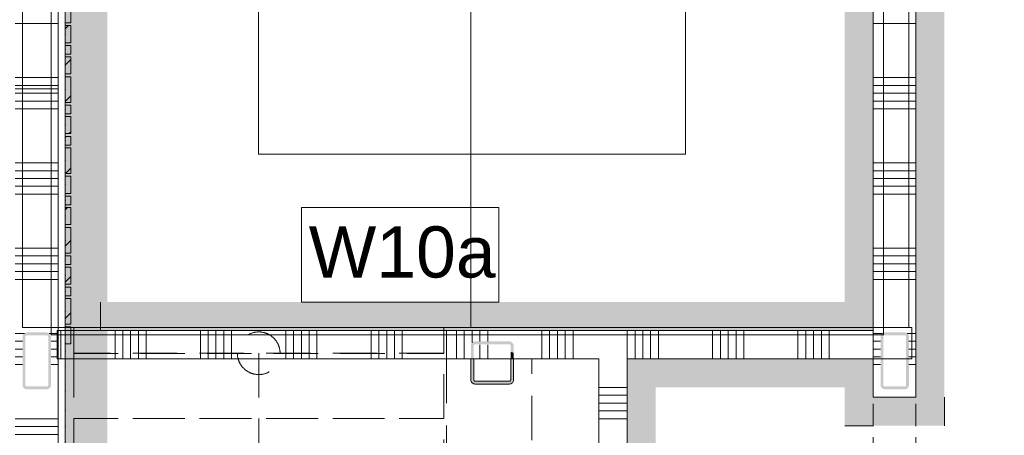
# Model space of a CAD drawing. Header units: millimetres. Extents: x -850 to 154668, y -24973 to 71030.
# Tile 99 of 212: x 18455 to 21915, y 39842 to 41304. Entities that reach past the tile are written whole.
import ezdxf

# ---------------------------------------------------------------- set-up
doc = ezdxf.new("R2010")
doc.units = ezdxf.units.MM
doc.header["$MEASUREMENT"] = 0
for name, pattern in [('B0701', [234.119993, 155.999994, -78.119999]), ('B0702', [117.37, 78.119999, -39.250001]), ('B0703', [468.700004, 312.5, -156.200004])]:
    doc.linetypes.add(name, pattern=pattern)
for name, color, linetype in [('Info Wandafwerking aanduiding', 7, 'Continuous'), ('Info Wandafwerking aanduiding Doorsnede-arcering', 7, 'Continuous'), ('New_22 NC Binnenwanden', 7, 'Continuous'), ('New_22 NC Binnenwanden Deuren', 7, 'Continuous'), ('New_22 NC Binnenwanden Doorsnede-arcering', 7, 'Continuous'), ('New_22 NC Binnenwanden Ramen', 7, 'Continuous'), ('New_23 Vloeren', 7, 'Continuous'), ('New_24 Trappen', 7, 'Continuous'), ('New_Info Wandafwerking aanduiding', 7, 'Continuous'), ('New_Info Wandafwerking aanduiding Doorsnede-arcering', 7, 'Continuous'), ('New_Z Ruimtefuncties Zone omranding', 7, 'Continuous'), ('S-COLS-____-OTLN.RVT S', 7, 'Continuous'), ('S-COLS-____-OTLN.RVT S Doorsnede-arcering', 7, 'Continuous')]:
    doc.layers.add(name, color=color, linetype=linetype)
doc.styles.add('GENERATED_STYLE_1', font='txt')
doc.linetypes.add('Regenwater', pattern='A,0,[1,UO-721 _wandafwerkingen 1e verdieping_2022-06-211.Shx,S=11.404762,R=0,X=0,Y=0.005006],-1499.5,0', length=1499.5)
pattern_1 = [(45, (0, 0), (-63.63961, 63.63961), [])]

# ---------------------------------------------------------------- blocks, each defined once
blk = doc.blocks.new('Slab_3_2', base_point=(0, 51154.6))
at = {"layer": 'New_23 Vloeren', "color": 1, "linetype": 'Continuous', "lineweight": 0, "flags": 128}
blk.add_lwpolyline([(18565.5, 40195.4), (18565.5, 43830.2), (21490.4, 43830.2), (21490.4, 40195.4)], close=True, dxfattribs=at)
blk = doc.blocks.new('Stair_4_2')
at = {"layer": 'New_24 Trappen', "color": 7, "linetype": 'B0701', "lineweight": 0}
for p, q in [((19295, 40830.2), (19295, 41620.3)), ((20795, 41620.2), (20795, 40830.2)), ((18465.7, 41480.2), (18465.3, 40220.4)), ((21579.9, 40220.4), (21580, 41480.2)), ((20795, 40830.2), (19295, 40830.2)), ((18465.3, 40220.4), (18645.4, 40220.4)), ((18645.4, 40220.4), (18645.5, 40130)), ((19945.4, 40130), (19945.4, 40220.4)), ((19945.4, 40220.4), (21579.9, 40220.4)), ((18645.5, 40130), (19945.4, 40130))]:
    blk.add_line(p, q, dxfattribs=at)
blk = doc.blocks.new('Stair_8_2')
at = {"layer": 'New_24 Trappen', "color": 7, "linetype": 'Continuous', "lineweight": 0}
for p, q in [((19295, 40830.2), (19295, 41620.3)), ((20795, 41620.2), (20795, 40830.2)), ((18465, 41480.2), (18465, 40220.4)), ((18465, 41480.2), (18465, 40220.4)), ((21579.9, 40220.4), (21580, 41480.2)), ((21579.9, 40220.4), (21580, 41480.2)), ((20795, 40830.2), (19295, 40830.2)), ((18465, 40220.4), (21579.9, 40220.4)), ((18465, 40220.4), (21579.9, 40220.4))]:
    blk.add_line(p, q, dxfattribs=at)
blk = doc.blocks.new('Curtain Wall_80_2')
at = {"layer": 'New_22 NC Binnenwanden Doorsnede-arcering', "linetype": 'Continuous', "lineweight": 0, "true_color": 0x000000}
h = blk.add_hatch(dxfattribs=at)
h.set_pattern_fill('310_Naaldhout__01__0002', color=18, style=0, pattern_type=2)
h.set_pattern_definition(pattern_1)
h.paths.add_polyline_path([(18635.4, 41292.9), (18635.4, 41382.9), (18615.4, 41382.9), (18615.4, 41292.9)])
h = blk.add_hatch(dxfattribs=at)
h.set_pattern_fill('310_Naaldhout__01__0002', color=18, style=0, pattern_type=2)
h.set_pattern_definition(pattern_1)
h.paths.add_polyline_path([(18635.4, 41222.9), (18635.4, 41282.9), (18615.4, 41282.9), (18615.4, 41222.9)])
h = blk.add_hatch(dxfattribs=at)
h.set_pattern_fill('310_Naaldhout__01__0002', color=18, style=0, pattern_type=2)
h.set_pattern_definition(pattern_1)
h.paths.add_polyline_path([(18635.4, 41182.9), (18635.4, 41212.9), (18615.4, 41212.9), (18615.4, 41182.9)])
h = blk.add_hatch(dxfattribs=at)
h.set_pattern_fill('310_Naaldhout__01__0002', color=18, style=0, pattern_type=2)
h.set_pattern_definition(pattern_1)
h.paths.add_polyline_path([(18635.4, 41112.9), (18635.4, 41172.9), (18615.4, 41172.9), (18615.4, 41112.9)])
h = blk.add_hatch(dxfattribs=at)
h.set_pattern_fill('310_Naaldhout__01__0002', color=18, style=0, pattern_type=2)
h.set_pattern_definition(pattern_1)
h.paths.add_polyline_path([(18635.4, 41012.9), (18635.4, 41102.9), (18615.4, 41102.9), (18615.4, 41012.9)])
h = blk.add_hatch(dxfattribs=at)
h.set_pattern_fill('310_Naaldhout__01__0002', color=18, style=0, pattern_type=2)
h.set_pattern_definition(pattern_1)
h.paths.add_polyline_path([(18635.4, 40972.9), (18635.4, 41002.9), (18615.4, 41002.9), (18615.4, 40972.9)])
h = blk.add_hatch(dxfattribs=at)
h.set_pattern_fill('310_Naaldhout__01__0002', color=18, style=0, pattern_type=2)
h.set_pattern_definition(pattern_1)
h.paths.add_polyline_path([(18635.4, 40902.9), (18635.4, 40962.9), (18615.4, 40962.9), (18615.4, 40902.9)])
h = blk.add_hatch(dxfattribs=at)
h.set_pattern_fill('310_Naaldhout__01__0002', color=18, style=0, pattern_type=2)
h.set_pattern_definition(pattern_1)
h.paths.add_polyline_path([(18635.4, 40862.9), (18635.4, 40892.9), (18615.4, 40892.9), (18615.4, 40862.9)])
h = blk.add_hatch(dxfattribs=at)
h.set_pattern_fill('310_Naaldhout__01__0002', color=18, style=0, pattern_type=2)
h.set_pattern_definition(pattern_1)
h.paths.add_polyline_path([(18635.4, 40762.9), (18635.4, 40852.9), (18615.4, 40852.9), (18615.4, 40762.9)])
h = blk.add_hatch(dxfattribs=at)
h.set_pattern_fill('310_Naaldhout__01__0002', color=18, style=0, pattern_type=2)
h.set_pattern_definition(pattern_1)
h.paths.add_polyline_path([(18635.4, 40692.9), (18635.4, 40752.9), (18615.4, 40752.9), (18615.4, 40692.9)])
h = blk.add_hatch(dxfattribs=at)
h.set_pattern_fill('310_Naaldhout__01__0002', color=18, style=0, pattern_type=2)
h.set_pattern_definition(pattern_1)
h.paths.add_polyline_path([(18635.4, 40652.9), (18635.4, 40682.9), (18615.4, 40682.9), (18615.4, 40652.9)])
h = blk.add_hatch(dxfattribs=at)
h.set_pattern_fill('310_Naaldhout__01__0002', color=18, style=0, pattern_type=2)
h.set_pattern_definition(pattern_1)
h.paths.add_polyline_path([(18635.4, 40582.9), (18635.4, 40642.9), (18615.4, 40642.9), (18615.4, 40582.9)])
h = blk.add_hatch(dxfattribs=at)
h.set_pattern_fill('310_Naaldhout__01__0002', color=18, style=0, pattern_type=2)
h.set_pattern_definition(pattern_1)
h.paths.add_polyline_path([(18635.4, 40482.9), (18635.4, 40572.9), (18615.4, 40572.9), (18615.4, 40482.9)])
h = blk.add_hatch(dxfattribs=at)
h.set_pattern_fill('310_Naaldhout__01__0002', color=18, style=0, pattern_type=2)
h.set_pattern_definition(pattern_1)
h.paths.add_polyline_path([(18635.4, 40442.9), (18635.4, 40472.9), (18615.4, 40472.9), (18615.4, 40442.9)])
h = blk.add_hatch(dxfattribs=at)
h.set_pattern_fill('310_Naaldhout__01__0002', color=18, style=0, pattern_type=2)
h.set_pattern_definition(pattern_1)
h.paths.add_polyline_path([(18635.4, 40372.9), (18635.4, 40432.9), (18615.4, 40432.9), (18615.4, 40372.9)])
h = blk.add_hatch(dxfattribs=at)
h.set_pattern_fill('310_Naaldhout__01__0002', color=18, style=0, pattern_type=2)
h.set_pattern_definition(pattern_1)
h.paths.add_polyline_path([(18635.4, 40332.9), (18635.4, 40362.9), (18615.4, 40362.9), (18615.4, 40332.9)])
h = blk.add_hatch(dxfattribs=at)
h.set_pattern_fill('310_Naaldhout__01__0002', color=18, style=0, pattern_type=2)
h.set_pattern_definition(pattern_1)
h.paths.add_polyline_path([(18635.4, 40232.9), (18635.4, 40322.9), (18615.4, 40322.9), (18615.4, 40232.9)])
h = blk.add_hatch(dxfattribs=at)
h.set_pattern_fill('310_Naaldhout__01__0002', color=18, style=0, pattern_type=2)
h.set_pattern_definition(pattern_1)
h.paths.add_polyline_path([(18635.4, 40162.9), (18635.4, 40222.9), (18615.4, 40222.9), (18615.4, 40162.9)])
at = {"layer": 'New_22 NC Binnenwanden', "color": 7, "linetype": 'Continuous', "lineweight": 0}
for p, q in [((18615.4, 41382.9), (18615.4, 41292.9)), ((18635.4, 41382.9), (18635.4, 41292.9)), ((18635.4, 41292.9), (18615.4, 41292.9)), ((18615.4, 41282.9), (18615.4, 41222.9)), ((18635.4, 41282.9), (18615.4, 41282.9)), ((18635.4, 41282.9), (18635.4, 41222.9)), ((18635.4, 41222.9), (18615.4, 41222.9)), ((18615.4, 41212.9), (18615.4, 41182.9)), ((18635.4, 41212.9), (18615.4, 41212.9)), ((18635.4, 41212.9), (18635.4, 41182.9)), ((18635.4, 41182.9), (18615.4, 41182.9)), ((18615.4, 41172.9), (18615.4, 41112.9)), ((18635.4, 41172.9), (18615.4, 41172.9)), ((18635.4, 41172.9), (18635.4, 41112.9)), ((18635.4, 41112.9), (18615.4, 41112.9)), ((18615.4, 41102.9), (18615.4, 41012.9)), ((18635.4, 41102.9), (18615.4, 41102.9)), ((18635.4, 41102.9), (18635.4, 41012.9)), ((18635.4, 41012.9), (18615.4, 41012.9)), ((18615.4, 41002.9), (18615.4, 40972.9)), ((18635.4, 41002.9), (18615.4, 41002.9)), ((18635.4, 41002.9), (18635.4, 40972.9)), ((18635.4, 40972.9), (18615.4, 40972.9)), ((18615.4, 40962.9), (18615.4, 40902.9)), ((18635.4, 40962.9), (18615.4, 40962.9)), ((18635.4, 40962.9), (18635.4, 40902.9)), ((18635.4, 40902.9), (18615.4, 40902.9)), ((18615.4, 40892.9), (18615.4, 40862.9)), ((18635.4, 40892.9), (18615.4, 40892.9)), ((18635.4, 40892.9), (18635.4, 40862.9)), ((18635.4, 40862.9), (18615.4, 40862.9)), ((18615.4, 40852.9), (18615.4, 40762.9)), ((18635.4, 40852.9), (18615.4, 40852.9)), ((18635.4, 40852.9), (18635.4, 40762.9)), ((18635.4, 40762.9), (18615.4, 40762.9)), ((18615.4, 40752.9), (18615.4, 40692.9)), ((18635.4, 40752.9), (18615.4, 40752.9)), ((18635.4, 40752.9), (18635.4, 40692.9)), ((18635.4, 40692.9), (18615.4, 40692.9)), ((18615.4, 40682.9), (18615.4, 40652.9)), ((18635.4, 40682.9), (18615.4, 40682.9)), ((18635.4, 40682.9), (18635.4, 40652.9)), ((18635.4, 40652.9), (18615.4, 40652.9)), ((18615.4, 40642.9), (18615.4, 40582.9)), ((18635.4, 40642.9), (18615.4, 40642.9)), ((18635.4, 40642.9), (18635.4, 40582.9)), ((18635.4, 40582.9), (18615.4, 40582.9)), ((18615.4, 40572.9), (18615.4, 40482.9)), ((18635.4, 40572.9), (18615.4, 40572.9)), ((18635.4, 40572.9), (18635.4, 40482.9)), ((18635.4, 40482.9), (18615.4, 40482.9)), ((18615.4, 40472.9), (18615.4, 40442.9)), ((18635.4, 40472.9), (18615.4, 40472.9)), ((18635.4, 40472.9), (18635.4, 40442.9)), ((18635.4, 40442.9), (18615.4, 40442.9)), ((18615.4, 40432.9), (18615.4, 40372.9)), ((18635.4, 40432.9), (18615.4, 40432.9)), ((18635.4, 40432.9), (18635.4, 40372.9)), ((18635.4, 40372.9), (18615.4, 40372.9)), ((18615.4, 40362.9), (18615.4, 40332.9)), ((18635.4, 40362.9), (18615.4, 40362.9)), ((18635.4, 40362.9), (18635.4, 40332.9)), ((18635.4, 40332.9), (18615.4, 40332.9)), ((18615.4, 40322.9), (18615.4, 40232.9)), ((18635.4, 40322.9), (18615.4, 40322.9)), ((18635.4, 40322.9), (18635.4, 40232.9)), ((18635.4, 40232.9), (18615.4, 40232.9)), ((18615.4, 40222.9), (18615.4, 40162.9)), ((18635.4, 40222.9), (18615.4, 40222.9)), ((18635.4, 40222.9), (18635.4, 40162.9)), ((18635.4, 40162.9), (18615.4, 40162.9))]:
    blk.add_line(p, q, dxfattribs=at)
at = {"layer": 'New_22 NC Binnenwanden', "color": 9, "linetype": 'B0703', "lineweight": 0}
for p, q in [((18615.4, 41337.9), (18615.4, 41252.9)), ((18615.4, 41252.9), (18615.4, 41197.9)), ((18615.4, 41197.9), (18615.4, 41142.9)), ((18615.4, 41142.9), (18615.4, 41057.9)), ((18615.4, 41057.9), (18615.4, 40987.9)), ((18615.4, 40987.9), (18615.4, 40932.9)), ((18615.4, 40932.9), (18615.4, 40877.9)), ((18615.4, 40877.9), (18615.4, 40807.9)), ((18615.4, 40807.9), (18615.4, 40722.9)), ((18615.4, 40722.9), (18615.4, 40667.9)), ((18615.4, 40667.9), (18615.4, 40612.9)), ((18615.4, 40612.9), (18615.4, 40527.9)), ((18615.4, 40527.9), (18615.4, 40457.9)), ((18615.4, 40457.9), (18615.4, 40402.9)), ((18615.4, 40402.9), (18615.4, 40347.9)), ((18615.4, 40347.9), (18615.4, 40277.9)), ((18615.4, 40277.9), (18615.4, 40192.9)), ((18615.4, 40192.9), (18615.4, 40169)), ((18615.4, 40169), (18615.4, 40169))]:
    blk.add_line(p, q, dxfattribs=at)
at = {"layer": 'New_22 NC Binnenwanden', "color": 1, "linetype": 'Continuous', "lineweight": 0}
for p, q in [((18615.4, 41252.9), (18615.4, 41337.9)), ((18615.4, 41197.9), (18615.4, 41252.9)), ((18615.4, 41142.9), (18615.4, 41197.9)), ((18615.4, 41057.9), (18615.4, 41142.9)), ((18615.4, 40987.9), (18615.4, 41057.9)), ((18615.4, 40932.9), (18615.4, 40987.9)), ((18615.4, 40877.9), (18615.4, 40932.9)), ((18615.4, 40807.9), (18615.4, 40877.9)), ((18615.4, 40722.9), (18615.4, 40807.9)), ((18615.4, 40667.9), (18615.4, 40722.9)), ((18615.4, 40612.9), (18615.4, 40667.9)), ((18615.4, 40527.9), (18615.4, 40612.9)), ((18615.4, 40457.9), (18615.4, 40527.9)), ((18615.4, 40402.9), (18615.4, 40457.9)), ((18615.4, 40347.9), (18615.4, 40402.9)), ((18615.4, 40277.9), (18615.4, 40347.9)), ((18615.4, 40192.9), (18615.4, 40277.9)), ((18615.4, 40169), (18615.4, 40192.9)), ((18615.4, 40169), (18615.4, 40169))]:
    blk.add_line(p, q, dxfattribs=at)
at = {"layer": 'New_22 NC Binnenwanden', "color": 9, "linetype": 'B0703', "lineweight": 0}
for p in [(18615.4, 41252.9), (18615.4, 41197.9), (18615.4, 41142.9), (18615.4, 41057.9), (18615.4, 40987.9), (18615.4, 40932.9), (18615.4, 40877.9), (18615.4, 40807.9), (18615.4, 40722.9), (18615.4, 40667.9), (18615.4, 40612.9), (18615.4, 40527.9), (18615.4, 40457.9), (18615.4, 40402.9), (18615.4, 40347.9), (18615.4, 40277.9), (18615.4, 40192.9)]:
    blk.add_point(p, dxfattribs=at)
at = {"layer": 'New_22 NC Binnenwanden', "color": 1, "linetype": 'Continuous', "lineweight": 0}
for p in [(18615.4, 41252.9), (18615.4, 41252.9), (18615.4, 41197.9), (18615.4, 41197.9), (18615.4, 41142.9), (18615.4, 41142.9), (18615.4, 41057.9), (18615.4, 41057.9), (18615.4, 40987.9), (18615.4, 40987.9), (18615.4, 40932.9), (18615.4, 40932.9), (18615.4, 40877.9), (18615.4, 40877.9), (18615.4, 40807.9), (18615.4, 40807.9), (18615.4, 40722.9), (18615.4, 40722.9), (18615.4, 40667.9), (18615.4, 40667.9), (18615.4, 40612.9), (18615.4, 40612.9), (18615.4, 40527.9), (18615.4, 40527.9), (18615.4, 40457.9), (18615.4, 40457.9), (18615.4, 40402.9), (18615.4, 40402.9), (18615.4, 40347.9), (18615.4, 40347.9), (18615.4, 40277.9), (18615.4, 40277.9), (18615.4, 40192.9), (18615.4, 40192.9), (18615.4, 40169)]:
    blk.add_point(p, dxfattribs=at)
blk = doc.blocks.new('Curtain Wall_93_2')
at = {"layer": 'New_22 NC Binnenwanden', "color": 9, "linetype": 'B0703', "lineweight": 0}
for p, q in [((18615.4, 40169), (18615.4, 40169)), ((18615.4, 40169), (18615.4, 40137.9)), ((18615.4, 40137.9), (18615.4, 40169)), ((18615.4, 40082.9), (18615.4, 40137.9)), ((18615.4, 40137.9), (18615.4, 40082.9)), ((18615.4, 39997.9), (18615.4, 40082.9)), ((18615.4, 40082.9), (18615.4, 39997.9)), ((18615.4, 39927.9), (18615.4, 39997.9)), ((18615.4, 39997.9), (18615.4, 39927.9)), ((18615.4, 39872.9), (18615.4, 39927.9)), ((18615.4, 39927.9), (18615.4, 39872.9)), ((18615.4, 39817.9), (18615.4, 39872.9)), ((18615.4, 39872.9), (18615.4, 39817.9)), ((18615.4, 39747.9), (18615.4, 39817.9)), ((18615.4, 39817.9), (18615.4, 39747.9)), ((18615.4, 39662.9), (18615.4, 39747.9)), ((18615.4, 39747.9), (18615.4, 39662.9)), ((18615.4, 39607.9), (18615.4, 39662.9)), ((18615.4, 39662.9), (18615.4, 39607.9)), ((18615.4, 39552.9), (18615.4, 39607.9)), ((18615.4, 39607.9), (18615.4, 39552.9)), ((18615.4, 39467.9), (18615.4, 39552.9)), ((18615.4, 39552.9), (18615.4, 39467.9)), ((18615.4, 39397.9), (18615.4, 39467.9)), ((18615.4, 39467.9), (18615.4, 39397.9)), ((18615.4, 39342.9), (18615.4, 39397.9)), ((18615.4, 39397.9), (18615.4, 39342.9)), ((18615.4, 39287.9), (18615.4, 39342.9)), ((18615.4, 39342.9), (18615.4, 39287.9)), ((18615.4, 39217.9), (18615.4, 39287.9)), ((18615.4, 39287.9), (18615.4, 39217.9)), ((18615.4, 39132.9), (18615.4, 39217.9)), ((18615.4, 39217.9), (18615.4, 39132.9)), ((18615.4, 39077.9), (18615.4, 39132.9)), ((18615.4, 39132.9), (18615.4, 39077.9)), ((18615.4, 39022.9), (18615.4, 39077.9)), ((18615.4, 39077.9), (18615.4, 39022.9)), ((18615.4, 38937.9), (18615.4, 39022.9)), ((18615.4, 39022.9), (18615.4, 38937.9)), ((18615.4, 38867.9), (18615.4, 38937.9)), ((18615.4, 38937.9), (18615.4, 38867.9)), ((18615.4, 38812.9), (18615.4, 38867.9)), ((18615.4, 38867.9), (18615.4, 38812.9)), ((18615.4, 38757.9), (18615.4, 38812.9)), ((18615.4, 38812.9), (18615.4, 38757.9)), ((18615.4, 38745), (18615.4, 38757.9)), ((18615.4, 38757.9), (18615.4, 38745)), ((18615.4, 38745), (18615.4, 38745))]:
    blk.add_line(p, q, dxfattribs=at)
for p in [(18615.4, 40169), (18615.4, 40137.9), (18615.4, 40137.9), (18615.4, 40082.9), (18615.4, 40082.9), (18615.4, 39997.9), (18615.4, 39997.9), (18615.4, 39927.9), (18615.4, 39927.9), (18615.4, 39872.9), (18615.4, 39872.9), (18615.4, 39817.9), (18615.4, 39817.9), (18615.4, 39747.9), (18615.4, 39747.9), (18615.4, 39662.9), (18615.4, 39662.9), (18615.4, 39607.9), (18615.4, 39607.9), (18615.4, 39552.9), (18615.4, 39552.9), (18615.4, 39467.9), (18615.4, 39467.9), (18615.4, 39397.9), (18615.4, 39397.9), (18615.4, 39342.9), (18615.4, 39342.9), (18615.4, 39287.9), (18615.4, 39287.9), (18615.4, 39217.9), (18615.4, 39217.9), (18615.4, 39132.9), (18615.4, 39132.9), (18615.4, 39077.9), (18615.4, 39077.9), (18615.4, 39022.9), (18615.4, 39022.9), (18615.4, 38937.9), (18615.4, 38937.9), (18615.4, 38867.9), (18615.4, 38867.9), (18615.4, 38812.9), (18615.4, 38812.9), (18615.4, 38757.9), (18615.4, 38757.9), (18615.4, 38745)]:
    blk.add_point(p, dxfattribs=at)
blk = doc.blocks.new('Wall_108_2', base_point=(19955.4, 40110.4))
at = {"layer": 'New_22 NC Binnenwanden', "color": 8, "linetype": 'Continuous', "lineweight": 0, "true_color": 0x778488}
for p, q in [((19955.4, 40110.4), (20040.4, 40110.4)), ((20051, 40110.4), (20180.4, 40110.4)), ((20191, 40110.4), (20255.4, 40110.4))]:
    blk.add_line(p, q, dxfattribs=at)
at = {"layer": 'New_22 NC Binnenwanden', "color": 8, "linetype": 'B0701', "lineweight": 0, "true_color": 0x778488, "flags": 128}
for points in [[(19955.4, 40110.4), (19955.4, 38653.4)], [(20255.4, 38653.4), (20255.4, 40110.4)]]:
    blk.add_lwpolyline(points, dxfattribs=at)
blk = doc.blocks.new('*X694')
at = {"layer": 'New_22 NC Binnenwanden Doorsnede-arcering', "color": 254, "linetype": 'Continuous', "lineweight": 0, "true_color": 0xe9ebeb}
for p, q in [((20490.4, 40009.7), (20590.4, 40009.7)), ((20490.4, 39982.3), (20590.4, 39982.3)), ((20490.4, 39954.9), (20590.4, 39954.9)), ((20490.4, 39927.4), (20590.4, 39927.4)), ((20490.4, 39900), (20590.4, 39900)), ((20490.4, 39709.7), (20590.4, 39709.7)), ((20490.4, 39682.3), (20590.4, 39682.3)), ((20490.4, 39654.9), (20590.4, 39654.9)), ((20490.4, 39627.4), (20590.4, 39627.4)), ((20490.4, 39600), (20590.4, 39600)), ((20490.4, 39409.7), (20590.4, 39409.7)), ((20490.4, 39382.3), (20590.4, 39382.3)), ((20490.4, 39354.9), (20590.4, 39354.9)), ((20490.4, 39327.4), (20590.4, 39327.4)), ((20490.4, 39300), (20590.4, 39300)), ((20490.4, 39109.7), (20590.4, 39109.7)), ((20490.4, 39082.3), (20590.4, 39082.3)), ((20490.4, 39054.9), (20590.4, 39054.9)), ((20490.4, 39027.4), (20590.4, 39027.4)), ((20490.4, 39000), (20590.4, 39000)), ((20490.4, 38809.7), (20590.4, 38809.7)), ((20490.4, 38782.3), (20590.4, 38782.3)), ((20490.4, 38754.9), (20590.4, 38754.9))]:
    blk.add_line(p, q, dxfattribs=at)
blk = doc.blocks.new('Wall_112_2', base_point=(20490.4, 40110.4))
at = {"layer": 'New_22 NC Binnenwanden', "color": 8, "linetype": 'Continuous', "lineweight": 0, "true_color": 0x778488, "flags": 128}
for points in [[(20490.4, 40110.4), (20490.4, 38745)], [(20590.4, 38745), (20590.4, 40110.4)], [(20590.4, 38745), (20490.4, 38745)]]:
    blk.add_lwpolyline(points, dxfattribs=at)
at = {"layer": 'New_22 NC Binnenwanden', "color": 8, "lineweight": 0, "true_color": 0x778488}
blk.add_blockref('*X694', (0, 0), dxfattribs=at)
blk = doc.blocks.new('*X1452')
at = {"layer": 'New_22 NC Binnenwanden Doorsnede-arcering', "color": 254, "linetype": 'Continuous', "lineweight": 0, "true_color": 0xe9ebeb}
for p, q in [((21605, 41290.3), (21455, 41290.3)), ((21605, 41100), (21455, 41100)), ((21605, 41072.6), (21455, 41072.6)), ((21605, 41045.1), (21455, 41045.1)), ((21605, 41017.7), (21455, 41017.7)), ((21605, 40990.3), (21455, 40990.3)), ((21605, 40800), (21455, 40800)), ((21605, 40772.6), (21455, 40772.6)), ((21605, 40745.1), (21455, 40745.1)), ((21605, 40717.7), (21455, 40717.7)), ((21605, 40690.3), (21455, 40690.3)), ((21605, 40500), (21455, 40500)), ((21605, 40472.6), (21455, 40472.6)), ((21605, 40445.1), (21455, 40445.1)), ((21605, 40417.7), (21455, 40417.7)), ((21605, 40390.3), (21455, 40390.3)), ((21487.4, 40200), (21455, 40200)), ((21480.1, 40172.6), (21455, 40172.6)), ((21605, 40200), (21573.7, 40200)), ((21605, 40172.6), (21580.5, 40172.6)), ((21480.1, 40145.1), (21455, 40145.1)), ((21605, 40145.1), (21580.5, 40145.1)), ((21480.1, 40117.7), (21455, 40117.7)), ((21605, 40117.7), (21580.5, 40117.7)), ((21480.1, 40090.3), (21455, 40090.3)), ((21605, 40090.3), (21580.5, 40090.3))]:
    blk.add_line(p, q, dxfattribs=at)
blk = doc.blocks.new('D rechthoekige opening 22_5')
at = {"layer": 'New_22 NC Binnenwanden Deuren', "color": 9, "linetype": 'B0702', "lineweight": 0}
for p, q in [((-520.2, 150), (520.2, 150)), ((-520.2, 0), (520.2, 0))]:
    blk.add_line(p, q, dxfattribs=at)
at = {"layer": 'New_22 NC Binnenwanden Deuren', "color": 7, "linetype": 'Continuous', "lineweight": 0}
for p, q in [((-520.2, 0), (-520.2, 150)), ((520.2, 0), (520.2, 150))]:
    blk.add_line(p, q, dxfattribs=at)
blk = doc.blocks.new('Wall_226_2', base_point=(21455, 38645))
at = {"layer": 'New_22 NC Binnenwanden', "color": 8, "linetype": 'Continuous', "lineweight": 0, "true_color": 0x778488}
blk.add_line((21605, 39975.4), (21455, 39975.4), dxfattribs=at)
at = {"layer": 'New_22 NC Binnenwanden', "color": 8, "linetype": 'Continuous', "lineweight": 0, "true_color": 0x778488, "flags": 128}
for points in [[(21455, 43925.2), (21455, 39975.4)], [(21605, 39975.4), (21605, 43925.2)]]:
    blk.add_lwpolyline(points, dxfattribs=at)
at = {"layer": 'New_22 NC Binnenwanden', "color": 8, "lineweight": 0, "true_color": 0x778488}
blk.add_blockref('*X1452', (0, 0), dxfattribs=at)
at = {"layer": 'New_22 NC Binnenwanden Deuren', "color": 1, "linetype": 'Continuous', "lineweight": 0, "zscale": 1000, "rotation": 90}
blk.add_blockref('D rechthoekige opening 22_5', (21605, 39455.2), dxfattribs=at)
blk = doc.blocks.new('Wall_295_2', base_point=(21455, 43925.2))
at = {"layer": 'Info Wandafwerking aanduiding Doorsnede-arcering', "linetype": 'Continuous', "lineweight": 0, "true_color": 0xd21034}
for points in [[(21455, 40310.4), (21455, 43925.2), (21355, 44025.2), (21355, 40310.4)], [(21455, 40310.4), (21355, 40310.4), (21455, 40210.4)], [(21355, 40310.4), (21355, 40210.4), (21455, 40210.4)]]:
    blk.add_hatch(color=242, dxfattribs=at).paths.add_polyline_path(points)
at = {"layer": 'Info Wandafwerking aanduiding', "color": 9, "linetype": 'Continuous', "lineweight": 0, "flags": 128}
blk.add_lwpolyline([(21455, 40210.4), (21355, 40210.4)], dxfattribs=at)
blk = doc.blocks.new('Wall_296_2', base_point=(21455, 40210.4))
at = {"layer": 'Info Wandafwerking aanduiding Doorsnede-arcering', "linetype": 'Continuous', "lineweight": 0, "true_color": 0xd21034}
blk.add_hatch(color=242, dxfattribs=at).paths.add_polyline_path([(21355, 40310.4), (18739.6, 40310.4), (18739.6, 40210.4), (21355, 40210.4)])
at = {"layer": 'Info Wandafwerking aanduiding', "color": 9, "linetype": 'Continuous', "lineweight": 0, "flags": 128}
blk.add_lwpolyline([(18739.6, 40310.4), (18739.6, 40210.4)], dxfattribs=at)
blk = doc.blocks.new('Wall_339_2', base_point=(20590.4, 38745))
at = {"layer": 'Info Wandafwerking aanduiding Doorsnede-arcering', "linetype": 'Continuous', "lineweight": 0}
for points in [[(20690.4, 40010.5), (20590.4, 40110.5), (20590.4, 40010.5)], [(20690.4, 40110.5), (20590.4, 40110.5), (20690.4, 40010.5)], [(20690.4, 38845), (20690.4, 40010.5), (20590.4, 40010.5), (20590.4, 38845)]]:
    blk.add_hatch(color=1, dxfattribs=at).paths.add_polyline_path(points)
at = {"layer": 'Info Wandafwerking aanduiding', "color": 9, "linetype": 'Continuous', "lineweight": 0, "flags": 128}
blk.add_lwpolyline([(20590.4, 40110.5), (20690.4, 40110.5)], dxfattribs=at)
blk = doc.blocks.new('Wall_340_2', base_point=(20590.4, 40110.5))
at = {"layer": 'Info Wandafwerking aanduiding Doorsnede-arcering', "linetype": 'Continuous', "lineweight": 0}
for points in [[(20690.4, 40110.5), (20690.4, 40010.5), (21355, 40010.4), (21355, 40110.4)], [(21355, 40010.4), (21455, 40110.4), (21455, 40110.4), (21355, 40110.4)], [(21355, 40010.4), (21455, 40010.4), (21455, 40110.4)], [(21455, 40110.4), (21455, 40110.4), (21455, 40110.4)]]:
    blk.add_hatch(color=1, dxfattribs=at).paths.add_polyline_path(points)
at = {"layer": 'Info Wandafwerking aanduiding', "color": 9, "linetype": 'Continuous', "lineweight": 0, "flags": 128}
blk.add_lwpolyline([(21455, 40110.4), (21455, 40010.4)], dxfattribs=at)
blk = doc.blocks.new('Wall_341_2', base_point=(21455, 40110.4))
at = {"layer": 'Info Wandafwerking aanduiding Doorsnede-arcering', "linetype": 'Continuous', "lineweight": 0}
for points in [[(21355, 40010.4), (21355, 39975.4), (21455, 39975.4), (21455, 40010.4)], [(21455, 39975.4), (21355, 39975.4), (21355, 39875.4)], [(21455, 39975.4), (21355, 39875.4), (21455, 39875.4)]]:
    blk.add_hatch(color=1, dxfattribs=at).paths.add_polyline_path(points)
at = {"layer": 'Info Wandafwerking aanduiding', "color": 9, "linetype": 'Continuous', "lineweight": 0, "flags": 128}
blk.add_lwpolyline([(21355, 39875.4), (21455, 39875.4)], dxfattribs=at)
blk = doc.blocks.new('Wall_342_2', base_point=(21455, 39975.4))
at = {"layer": 'Info Wandafwerking aanduiding Doorsnede-arcering', "linetype": 'Continuous', "lineweight": 0}
for points in [[(21455, 39875.4), (21605, 39875.4), (21605, 39975.4), (21455, 39975.4)], [(21605, 39975.4), (21605, 39875.4), (21705, 39875.4)], [(21705, 39975.4), (21605, 39975.4), (21705, 39875.4)]]:
    blk.add_hatch(color=1, dxfattribs=at).paths.add_polyline_path(points)
at = {"layer": 'Info Wandafwerking aanduiding', "color": 9, "linetype": 'Continuous', "lineweight": 0, "flags": 128}
blk.add_lwpolyline([(21705, 39875.4), (21705, 39975.4)], dxfattribs=at)
blk = doc.blocks.new('Wall_343_2', base_point=(21605, 39975.4))
at = {"layer": 'Info Wandafwerking aanduiding Doorsnede-arcering', "linetype": 'Continuous', "lineweight": 0}
blk.add_hatch(color=1, dxfattribs=at).paths.add_polyline_path([(21705, 39975.4), (21705, 43925.2), (21605, 43925.2), (21605, 39975.4)])
blk = doc.blocks.new('Column_30_2', base_point=(18515.5, 40103.4))
at = {"layer": 'S-COLS-____-OTLN.RVT S Doorsnede-arcering', "linetype": 'Continuous', "lineweight": 0, "true_color": 0x778488}
h = blk.add_hatch(color=8, dxfattribs=at)
h.paths.add_polyline_path([(18550.5, 40003.4, 0.414214), (18565.5, 40018.4), (18565.5, 40188.4, 0.414214), (18550.5, 40203.4), (18480.5, 40203.4, 0.414214), (18465.5, 40188.4), (18465.5, 40018.4, 0.414214), (18480.5, 40003.4)])
h.paths.add_polyline_path([(18555.5, 40188.4), (18555.5, 40018.4, -0.414214), (18550.5, 40013.4), (18480.5, 40013.4, -0.414214), (18475.5, 40018.4), (18475.5, 40188.4, -0.414214), (18480.5, 40193.4), (18550.5, 40193.4, -0.414214)], flags=0)
blk = doc.blocks.new('Column_31_2', base_point=(21530.5, 40103.4))
at = {"layer": 'S-COLS-____-OTLN.RVT S Doorsnede-arcering', "linetype": 'Continuous', "lineweight": 0, "true_color": 0x778488}
h = blk.add_hatch(color=8, dxfattribs=at)
h.paths.add_polyline_path([(21565.5, 40003.4, 0.414214), (21580.5, 40018.4), (21580.5, 40188.4, 0.414214), (21565.5, 40203.4), (21495.5, 40203.4, 0.414214), (21480.5, 40188.4), (21480.5, 40018.4, 0.414214), (21495.5, 40003.4)])
h.paths.add_polyline_path([(21570.5, 40188.4), (21570.5, 40018.4, -0.414214), (21565.5, 40013.4), (21495.5, 40013.4, -0.414214), (21490.5, 40018.4), (21490.5, 40188.4, -0.414214), (21495.5, 40193.4), (21565.5, 40193.4, -0.414214)], flags=0)
blk = doc.blocks.new('Column_33_2', base_point=(20116, 40097))
at = {"layer": 'S-COLS-____-OTLN.RVT S Doorsnede-arcering', "linetype": 'Continuous', "lineweight": 0, "true_color": 0x778488}
for points in [[(20056, 40172, 0.414214), (20041, 40157), (20041, 40110.4), (20051, 40110.4), (20051, 40157, -0.414214), (20056, 40162), (20100.8, 40162), (20070.8, 40172)], [(20176, 40172), (20070.8, 40172), (20100.8, 40162), (20176, 40162, -0.414214), (20181, 40157), (20181, 40135.3), (20191, 40131.9), (20191, 40157, 0.414214)], [(20041, 40110.4), (20041, 40037, 0.414214), (20056, 40022), (20176, 40022, 0.414214), (20191, 40037), (20191, 40110.4), (20181, 40110.4), (20181, 40037, -0.414214), (20176, 40032), (20056, 40032, -0.414214), (20051, 40037), (20051, 40110.4)], [(20181, 40110.4), (20191, 40110.4), (20191, 40131.9), (20181, 40135.3)]]:
    blk.add_hatch(color=8, dxfattribs=at).paths.add_polyline_path(points)
at = {"layer": 'S-COLS-____-OTLN.RVT S', "color": 9, "linetype": 'Continuous', "lineweight": 0, "flags": 128}
for points in [[(20041, 40110.4), (20041, 40037, 0.414214), (20056, 40022), (20176, 40022, 0.414214), (20191, 40037), (20191, 40110.4)], [(20181, 40110.4), (20181, 40037, -0.414214), (20176, 40032), (20056, 40032, -0.414214), (20051, 40037), (20051, 40110.4)]]:
    blk.add_lwpolyline(points, format="xyb", dxfattribs=at)
blk = doc.blocks.new('Stair_16_2')
at = {"layer": 'New_24 Trappen', "color": 7, "linetype": 'B0701', "lineweight": 0}
for p, q in [((19945.4, 40130.4), (18645.4, 40130.4)), ((18645.4, 40130.4), (18645.4, 39900.4)), ((19295.4, 40130.4), (19295.4, 39900.4)), ((19945.4, 39900.4), (19945.4, 40130.4)), ((18645.4, 39900.4), (19945.4, 39900.4)), ((19945.4, 39900.4), (18645.4, 39900.4)), ((18645.4, 39900.4), (18645.4, 39670.4)), ((19295.4, 39900.4), (19295.4, 38060.4)), ((19945.4, 39670.4), (19945.4, 39900.4))]:
    blk.add_line(p, q, dxfattribs=at)
for start, end in [(0, 180), (180, 0)]:
    blk.add_arc((19295.4, 40130.4), 75, start, end, dxfattribs=at)
blk = doc.blocks.new('*X2605')
at = {"layer": 'New_22 NC Binnenwanden Doorsnede-arcering', "color": 254, "linetype": 'Continuous', "lineweight": 0, "true_color": 0xe9ebeb}
for p, q in [((18600, 40110.4), (18600, 40210.4)), ((18790.3, 40110.4), (18790.3, 40210.4)), ((18817.7, 40110.4), (18817.7, 40210.4)), ((18845.1, 40110.4), (18845.1, 40210.4)), ((18872.6, 40110.4), (18872.6, 40210.4)), ((18900, 40110.4), (18900, 40210.4)), ((19090.3, 40110.4), (19090.3, 40210.4)), ((19117.7, 40110.4), (19117.7, 40210.4)), ((19145.1, 40110.4), (19145.1, 40210.4)), ((19172.6, 40110.4), (19172.6, 40210.4)), ((19200, 40110.4), (19200, 40210.4)), ((19390.3, 40110.4), (19390.3, 40210.4)), ((19417.7, 40110.4), (19417.7, 40210.4)), ((19445.1, 40110.4), (19445.1, 40210.4)), ((19472.6, 40110.4), (19472.6, 40210.4)), ((19500, 40110.4), (19500, 40210.4)), ((19690.3, 40110.4), (19690.3, 40210.4)), ((19717.7, 40110.4), (19717.7, 40210.4)), ((19745.1, 40110.4), (19745.1, 40210.4)), ((19772.6, 40110.4), (19772.6, 40210.4)), ((19800, 40110.4), (19800, 40210.4)), ((19990.3, 40110.4), (19990.3, 40210.4)), ((20017.7, 40110.4), (20017.7, 40210.4)), ((20045.1, 40167), (20045.1, 40210.4)), ((20072.6, 40172), (20072.6, 40210.4)), ((20100, 40172), (20100, 40210.4)), ((20290.3, 40110.4), (20290.3, 40210.4)), ((20317.7, 40110.4), (20317.7, 40210.4)), ((20345.1, 40110.4), (20345.1, 40210.4)), ((20372.6, 40110.4), (20372.6, 40210.4)), ((20400, 40110.4), (20400, 40210.4))]:
    blk.add_line(p, q, dxfattribs=at)
blk = doc.blocks.new('*X2606')
at = {"layer": 'New_22 NC Binnenwanden Doorsnede-arcering', "color": 254, "linetype": 'Continuous', "lineweight": 0, "true_color": 0xe9ebeb}
for p, q in [((20072.6, 40110.4), (20072.6, 40160)), ((20100, 40110.4), (20100, 40160))]:
    blk.add_line(p, q, dxfattribs=at)
blk = doc.blocks.new('Wall_518_2', base_point=(18587.5, 40110.4))
at = {"layer": 'New_22 NC Binnenwanden', "color": 8, "linetype": 'Continuous', "lineweight": 0, "true_color": 0x778488, "flags": 128}
for points in [[(20490.4, 40210.4), (18587.5, 40210.4)], [(18587.5, 40210.4), (18587.5, 40110.4)], [(18587.5, 40110.4), (20040.4, 40110.4)], [(20051, 40110.4), (20180.4, 40110.4)], [(20191, 40110.4), (20490.4, 40110.4)]]:
    blk.add_lwpolyline(points, dxfattribs=at)
at = {"layer": 'New_22 NC Binnenwanden', "color": 8, "lineweight": 0, "true_color": 0x778488}
for name in ['*X2605', '*X2606']:
    blk.add_blockref(name, (0, 0), dxfattribs=at)
blk = doc.blocks.new('*X2798')
at = {"layer": 'New_22 NC Binnenwanden Doorsnede-arcering', "color": 254, "linetype": 'Continuous', "lineweight": 0, "true_color": 0xe9ebeb}
for p, q in [((18545, 41290.4), (18440, 41290.4)), ((18590, 41290.4), (18545, 41290.4)), ((18545, 41100.1), (18440, 41100.1)), ((18545, 41072.7), (18440, 41072.7)), ((18590, 41100.1), (18545, 41100.1)), ((18590, 41072.7), (18545, 41072.7))]:
    blk.add_line(p, q, dxfattribs=at)
blk = doc.blocks.new('Wall_561_2', base_point=(18590, 41060))
at = {"layer": 'New_22 NC Binnenwanden', "color": 8, "linetype": 'Continuous', "lineweight": 0, "true_color": 0x778488, "flags": 128}
for points in [[(18590, 41060), (18590, 43985.9)], [(18440, 41060), (18590, 41060)]]:
    blk.add_lwpolyline(points, dxfattribs=at)
at = {"layer": 'New_22 NC Binnenwanden', "color": 8, "lineweight": 0, "true_color": 0x778488}
blk.add_blockref('*X2798', (0, 0), dxfattribs=at)
blk = doc.blocks.new('*X2800')
at = {"layer": 'New_22 NC Binnenwanden Doorsnede-arcering', "color": 254, "linetype": 'Continuous', "lineweight": 0, "true_color": 0xe9ebeb}
for p, q in [((18545.4, 41045), (18440, 41045)), ((18590, 41045), (18545.4, 41045)), ((18545.4, 41017.6), (18440, 41017.6)), ((18590, 41017.6), (18545.4, 41017.6)), ((18545.4, 40990.2), (18440, 40990.2)), ((18590, 40990.2), (18545.4, 40990.2)), ((18545.4, 40799.9), (18440, 40799.9)), ((18590, 40799.9), (18545.4, 40799.9)), ((18545.4, 40772.5), (18440, 40772.5)), ((18590, 40772.5), (18545.4, 40772.5)), ((18545.4, 40745), (18440, 40745)), ((18590, 40745), (18545.4, 40745)), ((18545.4, 40717.6), (18440, 40717.6)), ((18590, 40717.6), (18545.4, 40717.6)), ((18545.4, 40690.2), (18440, 40690.2)), ((18590, 40690.2), (18545.4, 40690.2)), ((18545.4, 40499.9), (18440, 40499.9)), ((18590, 40499.9), (18545.4, 40499.9)), ((18545.4, 40472.5), (18440, 40472.5)), ((18590, 40472.5), (18545.4, 40472.5)), ((18545.4, 40445), (18440, 40445)), ((18545.4, 40417.6), (18440, 40417.6)), ((18590, 40445), (18545.4, 40445)), ((18590, 40417.6), (18545.4, 40417.6)), ((18545.4, 40390.2), (18440, 40390.2)), ((18590, 40390.2), (18545.4, 40390.2)), ((18472.1, 40199.9), (18440, 40199.9)), ((18465, 40172.5), (18440, 40172.5)), ((18590, 40199.9), (18558.9, 40199.9)), ((18590, 40172.5), (18565.5, 40172.5)), ((18465, 40145), (18440, 40145)), ((18590, 40145), (18565.5, 40145)), ((18465, 40117.6), (18440, 40117.6)), ((18590, 40117.6), (18565.5, 40117.6)), ((18465, 40090.2), (18440, 40090.2)), ((18590, 40090.2), (18565.5, 40090.2)), ((18545.4, 39899.9), (18440, 39899.9)), ((18590, 39899.9), (18545.4, 39899.9)), ((18545.4, 39872.5), (18440, 39872.5)), ((18590, 39872.5), (18545.4, 39872.5)), ((18545.4, 39845), (18440, 39845)), ((18590, 39845), (18545.4, 39845))]:
    blk.add_line(p, q, dxfattribs=at)
blk = doc.blocks.new('Wall_562_2', base_point=(18590, 41060))
at = {"layer": 'New_22 NC Binnenwanden', "color": 8, "linetype": 'Continuous', "lineweight": 0, "true_color": 0x778488, "flags": 128}
for points in [[(18440, 41060), (18590, 41060)], [(18590, 38109.3), (18590, 41060)]]:
    blk.add_lwpolyline(points, dxfattribs=at)
at = {"layer": 'New_22 NC Binnenwanden', "color": 8, "lineweight": 0, "true_color": 0x778488}
blk.add_blockref('*X2800', (0, 0), dxfattribs=at)
blk = doc.blocks.new('*X2849')
at = {"layer": 'New_22 NC Binnenwanden Doorsnede-arcering', "color": 254, "linetype": 'Continuous', "lineweight": 0, "true_color": 0xe9ebeb}
for p, q in [((19990.3, 40110.4), (19990.3, 40210.4)), ((20017.7, 40110.4), (20017.7, 40210.4)), ((20045.1, 40167), (20045.1, 40210.4)), ((20072.6, 40172), (20072.6, 40210.4)), ((20100, 40172), (20100, 40210.4)), ((20290.3, 40110.4), (20290.3, 40210.4)), ((20317.7, 40110.4), (20317.7, 40210.4)), ((20345.1, 40110.4), (20345.1, 40210.4)), ((20372.6, 40110.4), (20372.6, 40210.4)), ((20400, 40110.4), (20400, 40210.4)), ((20590.3, 40110.4), (20590.3, 40210.4)), ((20617.7, 40110.4), (20617.7, 40210.4)), ((20645.1, 40110.4), (20645.1, 40210.4)), ((20672.6, 40110.4), (20672.6, 40210.4)), ((20700, 40110.4), (20700, 40210.4)), ((20890.3, 40110.4), (20890.3, 40210.4)), ((20917.7, 40110.4), (20917.7, 40210.4)), ((20945.1, 40110.4), (20945.1, 40210.4)), ((20972.6, 40110.4), (20972.6, 40210.4)), ((21000, 40110.4), (21000, 40210.4)), ((21190.3, 40110.4), (21190.3, 40210.4)), ((21217.7, 40110.4), (21217.7, 40210.4)), ((21245.1, 40110.4), (21245.1, 40210.4)), ((21272.6, 40110.4), (21272.6, 40210.4)), ((21300, 40110.4), (21300, 40210.4))]:
    blk.add_line(p, q, dxfattribs=at)
blk = doc.blocks.new('*X2850')
at = {"layer": 'New_22 NC Binnenwanden Doorsnede-arcering', "color": 254, "linetype": 'Continuous', "lineweight": 0, "true_color": 0xe9ebeb}
for p, q in [((20072.6, 40110.4), (20072.6, 40160)), ((20100, 40110.4), (20100, 40160))]:
    blk.add_line(p, q, dxfattribs=at)
blk = doc.blocks.new('R rechthoekige opening 22_8')
at = {"layer": 'New_22 NC Binnenwanden Ramen', "color": 1, "linetype": 'Continuous', "lineweight": 0}
for p, q in [((-699.75, -25), (699.75, -25)), ((-699.75, -125), (-699.75, -25)), ((699.75, -125), (699.75, -25)), ((-699.75, -125), (699.75, -125))]:
    blk.add_line(p, q, dxfattribs=at)
blk = doc.blocks.new('*X2852')
at = {"layer": 'New_22 NC Binnenwanden Doorsnede-arcering', "color": 254, "linetype": 'Continuous', "lineweight": 0, "true_color": 0xe9ebeb}
for p, q in [((19990.3, 40110.4), (19990.3, 40198.8)), ((20017.7, 40110.4), (20017.7, 40189.7)), ((20045.1, 40167), (20045.1, 40180.5))]:
    blk.add_line(p, q, dxfattribs=at)
blk = doc.blocks.new('*X2853')
at = {"layer": 'New_22 NC Binnenwanden Doorsnede-arcering', "color": 254, "linetype": 'Continuous', "lineweight": 0, "true_color": 0xe9ebeb}
for p, q in [((20072.6, 40110.4), (20072.6, 40160)), ((20100, 40110.4), (20100, 40160))]:
    blk.add_line(p, q, dxfattribs=at)
blk = doc.blocks.new('Wall_575_2', base_point=(19955.4, 40110.4))
at = {"layer": 'New_22 NC Binnenwanden', "color": 8, "linetype": 'Continuous', "lineweight": 0, "true_color": 0x778488}
for p, q in [((19955.4, 40110.4), (20040.4, 40110.4)), ((20051, 40110.4), (20180.4, 40110.4)), ((20191, 40110.4), (20255.4, 40110.4))]:
    blk.add_line(p, q, dxfattribs=at)
at = {"layer": 'New_22 NC Binnenwanden', "color": 8, "linetype": 'Continuous', "lineweight": 0, "true_color": 0x778488, "flags": 128}
for points in [[(21455, 40210.4), (19955.4, 40210.4)], [(19955.4, 40210.4), (19955.4, 40110.4)], [(21455, 40210.4), (21455, 40110.4)], [(19955.4, 40110.4), (20040.4, 40110.4)], [(20051, 40110.4), (20180.4, 40110.4)], [(20191, 40110.4), (20490.4, 40110.4)], [(20590.4, 40110.4), (21455, 40110.4)]]:
    blk.add_lwpolyline(points, dxfattribs=at)
at = {"layer": 'New_22 NC Binnenwanden', "color": 8, "lineweight": 0, "true_color": 0x778488}
for name in ['*X2849', '*X2852', '*X2850', '*X2853']:
    blk.add_blockref(name, (0, 0), dxfattribs=at)
at = {"layer": 'New_22 NC Binnenwanden Ramen', "color": 1, "linetype": 'Continuous', "lineweight": 0, "zscale": 1000, "rotation": 180}
blk.add_blockref('R rechthoekige opening 22_8', (19290.3, 40085.4), dxfattribs=at)
blk = doc.blocks.new('Wall_611_2', base_point=(18688.6, 38060.4))
at = {"layer": 'New_Info Wandafwerking aanduiding Doorsnede-arcering', "linetype": 'Continuous', "lineweight": 0, "true_color": 0x99a3a6}
blk.add_hatch(color=253, dxfattribs=at).paths.add_polyline_path([(18763.6, 38060.4), (18763.6, 43984.1), (18613.6, 43985.9), (18613.6, 38060.4)])

msp = doc.modelspace()

# ---------------------------------------------------------------- linework, layer by layer
at = {"layer": 'Info Wandafwerking aanduiding', "color": 9, "linetype": 'Continuous', "lineweight": 0, "flags": 128}
msp.add_lwpolyline([(19446.1, 40643.3), (20139.5, 40643.3), (20139.5, 40310.4), (19446.1, 40310.4)], close=True, dxfattribs=at)
at = {"layer": 'New_Z Ruimtefuncties Zone omranding', "color": 41, "linetype": 'Continuous', "lineweight": 0, "true_color": 0xffdd55, "flags": 128}
msp.add_lwpolyline([(33301.4, 40895), (23980.4, 40895.1), (23980.4, 40895), (23380.4, 40895), (23380.4, 42010.4), (23980.4, 42010.4), (23980.4, 45810), (23380.4, 45810), (23380.4, 46110), (24440.5, 46110), (24440.5, 47839.7), (16950.7, 47839.7), (16949.7, 46034.2, -0.353418), (18590.7, 43984.2), (18590.5, 43830.2), (20040.4, 43830.2), (20040.4, 40220.5), (21590.4, 40220.5), (21590.4, 40110.5), (20590.4, 40110.5), (20590.4, 38745), (23390.4, 38745), (31100.4, 38745)], format="xyb", dxfattribs=at)
msp.add_lwpolyline([(18590.4, 40110.4), (18590.4, 38745), (20490.4, 38745), (20490.4, 40110.4)], close=True, dxfattribs=at)

# ---------------------------------------------------------------- block references
at = {"layer": 'Info Wandafwerking aanduiding', "color": 1, "lineweight": 0}
for name, p in [('Wall_295_2', (21455, 43925.2)), ('Wall_343_2', (21605, 39975.4)), ('Wall_296_2', (21455, 40210.4)), ('Wall_339_2', (20590.4, 38745)), ('Wall_340_2', (20590.4, 40110.5)), ('Wall_341_2', (21455, 40110.4)), ('Wall_342_2', (21455, 39975.4))]:
    msp.add_blockref(name, p, dxfattribs=at)
at = {"layer": 'New_22 NC Binnenwanden', "color": 8, "lineweight": 0, "true_color": 0x778488}
for name, p in [('Wall_561_2', (18590, 41060)), ('Wall_226_2', (21455, 38645)), ('Wall_562_2', (18590, 41060)), ('Wall_518_2', (18587.5, 40110.4)), ('Wall_575_2', (19955.4, 40110.4)), ('Wall_108_2', (19955.4, 40110.4)), ('Wall_112_2', (20490.4, 40110.4))]:
    msp.add_blockref(name, p, dxfattribs=at)
at = {"layer": 'New_22 NC Binnenwanden', "linetype": 'Continuous', "lineweight": 0}
for name in ['Curtain Wall_80_2', 'Curtain Wall_93_2']:
    msp.add_blockref(name, (0, 0), dxfattribs=at)
at = {"layer": 'New_23 Vloeren', "color": 1, "linetype": 'Continuous', "lineweight": 0}
msp.add_blockref('Slab_3_2', (0, 51154.6), dxfattribs=at)
at = {"layer": 'New_24 Trappen', "color": 7, "linetype": 'Regenwater', "lineweight": 0}
for name in ['Stair_8_2', 'Stair_4_2', 'Stair_16_2']:
    msp.add_blockref(name, (0, 0), dxfattribs=at)
at = {"layer": 'New_Info Wandafwerking aanduiding', "color": 1, "lineweight": 0}
msp.add_blockref('Wall_611_2', (18688.6, 38060.4), dxfattribs=at)
at = {"layer": 'S-COLS-____-OTLN.RVT S', "color": 3, "lineweight": 0}
for name, p in [('Column_30_2', (18515.5, 40103.4)), ('Column_31_2', (21530.5, 40103.4)), ('Column_33_2', (20116, 40097))]:
    msp.add_blockref(name, p, dxfattribs=at)

# ---------------------------------------------------------------- texts
at = {"layer": 'Info Wandafwerking aanduiding', "color": 2, "linetype": 'Continuous', "lineweight": 0, "insert": (19471.1, 40394.2), "char_height": 180, "attachment_point": 7, "style": 'GENERATED_STYLE_1'}
msp.add_mtext('\\A1;{\\pql;\\fArial|b0|i0|c0|p38;W10a}', dxfattribs=at)

doc.saveas('drawing.dxf')
